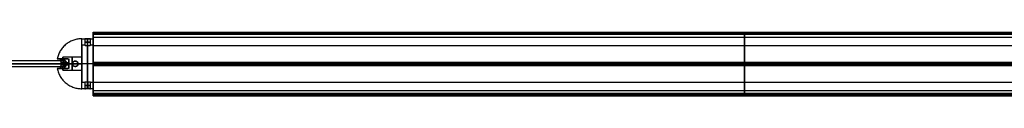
# Model space of a CAD drawing. Header units: millimetres. Extents: x -1274 to 1495, y -27 to 28.
# Tile 7 of 13: x -334 to 120, y -14 to 15. Entities that reach past the tile are written whole.
import ezdxf

# ---------------------------------------------------------------- set-up
doc = ezdxf.new("R2010")
doc.units = ezdxf.units.MM
for name, color, linetype in [('CABLE', 7, 'Continuous'), ('LUZ', 7, 'Continuous'), ('METAL NEGRO', 7, 'Continuous')]:
    doc.layers.add(name, color=color, linetype=linetype)

msp = doc.modelspace()

# ---------------------------------------------------------------- linework, layer by layer
at = {"layer": 'CABLE'}
for p, q in [((-312.94, 2.17, 14.09), (-406.72, 2.17, 68.23)), ((-313.64, 0.77, 12.87), (-312.24, 0.77, 15.3)), ((-312.94, 2.17, 14.09), (-312.94, -0.63, 14.09)), ((-312.94, -0.63, 14.09), (-406.72, -0.63, 68.23))]:
    msp.add_line(p, q, dxfattribs=at)
at = {"layer": 'CABLE', "extrusion": (0.866025, -1.17142e-17, -0.5)}
msp.add_arc((0.77, -144.27, -278.05), 1.4, 270, 90, dxfattribs=at)
at = {"layer": 'CABLE', "extrusion": (-0.866025, 1.17142e-17, 0.5)}
msp.add_arc((-0.77, -144.27, 278.05), 1.4, 270, 90, dxfattribs=at)
at = {"layer": 'CABLE'}
for points in [[(-407.42, 0.77, 67.02), (-313.64, 0.77, 12.87)], [(-312.24, 0.77, 15.3), (-406.02, 0.77, 69.45)]]:
    msp.add_open_spline(points, degree=1, dxfattribs=at)
at = {"layer": 'LUZ'}
for p, q in [((-300, 15.12, 23.87), (300, 15.12, 23.87)), ((-300, 15.12, 8.46), (300, 15.12, 8.46)), ((-300, 14.57, 24.82), (300, 14.57, 24.82)), ((300, 14.57, 7.5), (-300, 14.57, 7.5)), ((0, 15, 23.66), (0, 15.24, 24.07)), ((0, 15.24, 8.25), (0, 15, 8.66)), ((0, 14.33, 24.82), (0, 14.8, 24.82)), ((0, 14.33, 7.5), (0, 14.8, 7.5)), ((-300, 12.99, 16.16), (-300, 9.17, 16.16)), ((-300, 1.22, -0.21), (300, 1.22, -0.21)), ((-300, 1.22, 32.53), (300, 1.22, 32.53)), ((-300, 0.67, 7.66), (300, 0.67, 7.66)), ((-300, 0.67, 24.66), (300, 0.67, 24.66)), ((-300, 0.67, 32.98), (300, 0.67, 32.98)), ((-300, 0.67, -0.66), (300, 0.67, -0.66)), ((-300, 0.63, -0.66), (-300, 0.63, 7.66)), ((-300, 0.63, 24.66), (-300, 0.63, 32.98)), ((-300, 0.12, -0.21), (300, 0.12, -0.21)), ((-300, 0.12, 32.53), (300, 0.12, 32.53)), ((0, 1.1, -0.41), (0, 1.34)), ((0, 1.34, 32.32), (0, 1.1, 32.73)), ((0, 0), (0, 0.24, -0.41)), ((0, 0.24, 32.73), (0, 0, 32.32)), ((-300, -7.83, 16.16), (-300, -11.65, 16.16)), ((300, -11.65, 16.16), (-300, -11.65, 16.16)), ((300, -13.23, 7.5), (-300, -13.23, 7.5)), ((-300, -13.23, 24.82), (300, -13.23, 24.82)), ((0, -13.46, 7.5), (0, -12.99, 7.5)), ((0, -13.46, 24.82), (0, -12.99, 24.82)), ((-300, -13.78, 8.46), (300, -13.78, 8.46)), ((-300, -13.78, 23.87), (300, -13.78, 23.87)), ((-300, -13.96, 24.32), (300, -13.96, 24.32)), ((-300, -13.96, 8), (300, -13.96, 8)), ((0, -13.66, 8.66), (0, -13.9, 8.25)), ((0, -13.9, 24.07), (0, -13.66, 23.66))]:
    msp.add_line(p, q, dxfattribs=at)
at = {"layer": 'LUZ', "extrusion": (1, 0, 0)}
for centre, radius, start, end in [((14.8, 8, -300), 0.5, 270, 0), ((14.8, 24.32, -300), 0.5, 330, 0), ((27.99, 16.16, -300), 15, 150, 180), ((27.99, 16.16, -300), 15, 180, 210), ((14.33, -7.5, -300), 15, 90, 150), ((14.33, 39.82, -300), 15, 210, 270), ((14.8, 8), 0.5, 270, 0), ((14.8, 24.32), 0.5, 330, 0), ((14.8, 24.32), 0.5, 0, 90), ((14.8, 8), 0.5, 0, 30), ((0.67, 16.16, -300), 8.5, 180, 0), ((0.67, 16.16, -300), 8.5, 0, 180), ((0.67, 16.16), 8.5, 180, 0), ((0.67, 16.16), 8.5, 0, 180), ((-12.99, -7.5, -300), 15, 30, 90), ((-12.99, 39.82, -300), 15, 270, 330), ((0.67, 32.48), 0.5, 30, 150), ((0.67, -0.16), 0.5, 210, 330), ((-26.65, 16.16, -300), 15, 330, 30), ((-13.46, 24.32), 0.5, 90, 210), ((-13.46, 8), 0.5, 150, 270)]:
    msp.add_arc(centre, radius, start, end, dxfattribs=at)
at = {"layer": 'LUZ', "extrusion": (-1, 0, 0)}
for centre, radius, start, end in [((-14.8, 24.32, 300), 0.5, 90, 180), ((-14.8, 8, 300), 0.5, 150, 180), ((-27.99, 16.16), 15, 0, 30), ((-27.99, 16.16), 15, 330, 0), ((-14.33, -7.5), 15, 30, 90), ((-14.33, 39.82), 15, 270, 330), ((-0.67, 32.48, 300), 0.5, 30, 150), ((-0.67, -0.16, 300), 0.5, 210, 330), ((12.99, -7.5), 15, 90, 150), ((12.99, 39.82), 15, 210, 270), ((13.46, 24.32, 300), 0.5, 330, 90), ((13.46, 8, 300), 0.5, 270, 30), ((26.65, 16.16), 15, 150, 210)]:
    msp.add_arc(centre, radius, start, end, dxfattribs=at)
at = {"layer": 'LUZ'}
for points in [[(-300, 15.3, 8), (300, 15.3, 8)], [(-300, 15.3, 24.32), (300, 15.3, 24.32)], [(300, 15.24, 24.07), (-300, 15.24, 24.07)], [(-300, 15.24, 24.07), (-300, 15, 23.66)], [(-300, 15, 8.66), (-300, 15.24, 8.25)], [(-300, 15.24, 8.25), (300, 15.24, 8.25)], [(300, 15, 23.66), (-300, 15, 23.66)], [(-300, 15, 8.66), (300, 15, 8.66)], [(300, 14.8, 7.5), (-300, 14.8, 7.5)], [(-300, 14.33, 24.82), (-300, 14.8, 24.82)], [(-300, 14.8, 7.5), (-300, 14.33, 7.5)], [(300, 14.8, 24.82), (-300, 14.8, 24.82)], [(-300, 14.33, 24.82), (300, 14.33, 24.82)], [(300, 14.33, 7.5), (-300, 14.33, 7.5)], [(-300, 12.99, 16.16), (300, 12.99, 16.16)], [(-300, 9.17, 16.16), (300, 9.17, 16.16)], [(-300, 1.34), (-300, 1.1, -0.41)], [(-300, 1.1, 32.73), (-300, 1.34, 32.32)], [(-300, 1.34), (300, 1.34)], [(300, 1.34, 32.32), (-300, 1.34, 32.32)], [(300, 1.1, -0.41), (-300, 1.1, -0.41)], [(-300, 1.1, 32.73), (300, 1.1, 32.73)], [(-300, 0.24, -0.41), (300, 0.24, -0.41)], [(-300, 0.24, -0.41), (-300, 0)], [(300, 0.24, 32.73), (-300, 0.24, 32.73)], [(-300, 0, 32.32), (-300, 0.24, 32.73)], [(-300, 0, 32.32), (300, 0, 32.32)], [(300, 0), (-300, 0)], [(300, -7.83, 16.16), (-300, -7.83, 16.16)], [(-300, -12.99, 7.5), (-300, -13.46, 7.5)], [(-300, -13.46, 24.82), (-300, -12.99, 24.82)], [(-300, -12.99, 7.5), (300, -12.99, 7.5)], [(300, -12.99, 24.82), (-300, -12.99, 24.82)], [(300, -13.46, 7.5), (-300, -13.46, 7.5)], [(-300, -13.46, 24.82), (300, -13.46, 24.82)], [(-300, -13.9, 8.25), (-300, -13.66, 8.66)], [(-300, -13.66, 23.66), (-300, -13.9, 24.07)], [(300, -13.66, 8.66), (-300, -13.66, 8.66)], [(-300, -13.66, 23.66), (300, -13.66, 23.66)], [(-300, -13.9, 8.25), (300, -13.9, 8.25)], [(300, -13.9, 24.07), (-300, -13.9, 24.07)]]:
    msp.add_open_spline(points, degree=1, dxfattribs=at)
at = {"layer": 'METAL NEGRO'}
for p, q in [((-305.25, 3.01, 16.16), (-305.25, 9.27, 16.16)), ((-302.5, 9.18, 17.41), (-302.5, 12.2, 17.41)), ((-302.5, 9.18, 14.91), (-302.5, 12.2, 14.91)), ((-300, 9.27, 16.16), (-300, 12.27, 16.16)), ((-316.53, 3.02, 16.16), (-311.71, 3.02, 16.16)), ((-311.25, 1.22, 18.41), (-314.77, 1.22, 22.6)), ((-314.77, 0.77, 22.61), (-311.25, 0.77, 18.41)), ((-313.56, 0.77, 11.16), (-314.77, 0.77, 9.71)), ((-314.77, 0.32, 22.6), (-311.25, 0.32, 18.41)), ((-314.65, 3.02, 19.66), (-314.65, 3.02, 12.66)), ((-314.15, 1.22, 10.45), (-314.15, 0.32, 10.45)), ((-314, 3.02, 14.01), (-314, 3.77, 14.01)), ((-314, 3.24, 12.46), (-314, 3.24, 15.86)), ((-313.56, 0.77, 11.16), (-309.5, 0.77, 11.16)), ((-313.01, 1.22, 20.51), (-313.01, 0.32, 20.51)), ((-311.25, 2.66, 17.3), (-311.25, -1.12, 17.3)), ((-311.25, 0.77, 17.16), (-305.25, 0.77, 17.16)), ((-311.25, 0.77, 17.16), (-311.25, 0.77, 18.41)), ((-309.5, 0.77, 11.16), (-309.5, 0.77, 5.47)), ((-307, 0.77, 11.16), (-305.25, 0.77, 11.16)), ((-307, 0.77, 11.16), (-307, 0.77, 4.79)), ((-300, 0.77, 24.66), (-305.25, 0.77, 24.66)), ((-300, 0.77, 4.66), (-305.25, 0.77, 4.66)), ((-300, 0.77, 27.66), (-305.25, 0.77, 27.66)), ((-300, 0.77, 7.66), (-305.25, 0.77, 7.66)), ((-305.25, 0.77, 7.66), (-305.25, 0.77, 11.16)), ((-305.25, 0.77, 17.16), (-305.25, 0.77, 24.66)), ((-300, 0.77, 4.66), (-300, 0.77, 7.66)), ((-300, 0.77, 24.66), (-300, 0.77, 27.66)), ((-316.53, -1.48, 16.16), (-311.71, -1.48, 16.16)), ((-314.65, -1.48, 12.66), (-314.65, -1.48, 19.66)), ((-314, -2.23, 14.01), (-314, -1.48, 14.01)), ((-314, -1.7, 12.46), (-314, -1.7, 15.86)), ((-305.25, -7.73, 16.16), (-305.25, -1.47, 16.16)), ((-302.5, -7.64, 17.41), (-302.5, -10.66, 17.41)), ((-302.5, -7.64, 14.91), (-302.5, -10.66, 14.91)), ((-300, -10.73, 16.16), (-300, -7.73, 16.16))]:
    msp.add_line(p, q, dxfattribs=at)
at = {"layer": 'METAL NEGRO', "extrusion": (1, 0, 0)}
for centre, radius, start, end in [((0.77, 16.16, -305.25), 11.5, 270, 0), ((0.77, 16.16, -305.25), 8.5, 0, 180), ((0.77, 16.16, -305.25), 8.5, 180, 0), ((0.77, 14.16, -314), 3, 0, 41.4096), ((0.77, 14.16, -314), 3, 310.4593, 0), ((0.77, 14.16, -311.25), 3, 42.5155, 137.4845), ((0.77, 14.16, -309.63), 3, 0, 180), ((0.77, 14.16, -309.63), 3, 180, 0), ((0.77, 16.16, -305.25), 11.5, 180, 270), ((0.77, 14.16, -314), 3, 180, 229.5407), ((0.77, 14.16, -314), 3, 138.5904, 180)]:
    msp.add_arc(centre, radius, start, end, dxfattribs=at)
at = {"layer": 'METAL NEGRO', "extrusion": (-1, 0, 0)}
for centre, radius, start, end in [((-0.77, 16.16, 305.25), 11.5, 90, 180), ((-0.77, 16.16, 302.62), 11.5, 186.2088, 353.7912), ((-0.77, 16.16, 302.62), 11.5, 6.2083, 173.7914), ((-0.77, 16.16, 302.62), 8.5, 8.4139, 171.5861), ((-0.77, 16.16, 302.62), 8.5, 188.4136, 351.5868), ((-0.77, 16.16, 300), 11.5, 180, 0), ((-0.77, 16.16, 300), 11.5, 0, 180), ((-0.77, 16.16, 300), 8.5, 0, 180), ((-0.77, 16.16, 300), 8.5, 180, 0), ((-0.77, 14.16, 305.25), 3, 0, 180), ((-0.77, 14.16, 305.25), 3, 180, 0), ((-0.77, 16.16, 305.25), 11.5, 0, 90)]:
    msp.add_arc(centre, radius, start, end, dxfattribs=at)
at = {"layer": 'METAL NEGRO', "extrusion": (0, 1, 0)}
for centre, radius, start, end in [((302.5, 16.16, 10.72), 1.25, 0, 180), ((302.5, 16.16, 10.72), 1.25, 180, 0), ((305.25, 16.16, 3.02), 11.28, 336.0348, 23.9652)]:
    msp.add_arc(centre, radius, start, end, dxfattribs=at)
at = {"layer": 'METAL NEGRO', "extrusion": (0.642788, 5.68434e-14, 0.766044)}
msp.add_arc((1.22, 249.17, -193.31), 1.8, 270, 360, dxfattribs=at)
at = {"layer": 'METAL NEGRO', "extrusion": (-0.642788, -1.13687e-13, -0.766044)}
msp.add_arc((-0.32, 249.17, 193.31), 1.8, 270, 0, dxfattribs=at)
at = {"layer": 'METAL NEGRO', "extrusion": (0.766044, 1.91058e-12, 0.642788)}
msp.add_arc((0.77, 208.59, -226.6), 11.06, 87.6682, 90, dxfattribs=at)
at = {"layer": 'METAL NEGRO', "extrusion": (0.766044, -8.22882e-12, -0.642788)}
msp.add_arc((0.77, -183.83, -247.37), 11.06, 270, 272.3318, dxfattribs=at)
at = {"layer": 'METAL NEGRO', "extrusion": (0, -1, 0)}
for centre, radius, start, end in [((-305.25, 16.16, -0.77), 11.5, 90, 145.8972), ((-305.25, 16.16, -0.77), 11.5, 214.1028, 248.3112), ((-305.25, 16.16, -0.77), 11.5, 261.2471, 270), ((-305.25, 16.16, 1.48), 11.28, 156.0348, 203.9652), ((-302.5, 16.16, 9.18), 1.25, 0, 180), ((-302.5, 16.16, 9.18), 1.25, 180, 0)]:
    msp.add_arc(centre, radius, start, end, dxfattribs=at)
at = {"layer": 'METAL NEGRO', "extrusion": (0.766044, 7.73465e-12, 0.642788)}
msp.add_arc((0.77, 208.59, -226.6), 11.06, 90, 92.3318, dxfattribs=at)
at = {"layer": 'METAL NEGRO', "extrusion": (0.766044, -5.1089e-12, -0.642788)}
msp.add_arc((0.77, -183.83, -247.37), 11.06, 267.6682, 270, dxfattribs=at)
at = {"layer": 'METAL NEGRO', "extrusion": (-0.642788, 0, 0.766044)}
msp.add_arc((-1.22, -228.4, 216.29), 1.8, 90, 180, dxfattribs=at)
at = {"layer": 'METAL NEGRO', "extrusion": (0.642788, 0, -0.766044)}
msp.add_arc((0.32, -228.4, -216.29), 1.8, 90, 180, dxfattribs=at)
at = {"layer": 'METAL NEGRO', "extrusion": (0, 0, -1)}
for centre, start, end in [((308.25, 0.77, -8.28), 270, 90), ((308.25, 0.77, -8.11), 90, 270)]:
    msp.add_arc(centre, 1.25, start, end, dxfattribs=at)
at = {"layer": 'METAL NEGRO'}
for points, weights, degree in [([(-305.25, 12.27, 16.16), (-314.68, 12.27, 16.16), (-316.53, 3.02, 16.16)], [1, 0.746414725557, 0.931934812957], 2), ([(-314.77, 0.77, 9.71), (-314.77, 0.77, 9.71), (-314.77, 0.77, 9.71)], [0.861319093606, 0.86130762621, 0.861296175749], 2), ([(-314.77, 0.77, 9.71), (-312.79, 0.77, 6.78), (-309.5, 0.77, 5.47)], [0.861296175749, 0.83678369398, 0.889874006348], 2), ([(-314, 3.02, 13.43), (-314, 3.02, 12.88), (-314, 2.92, 12.34), (-314, 2.72, 11.88)], [1, 0.971301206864, 0.971301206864, 1], 3), ([(-313.53, 0.32, 11.19), (-313.57, 0.62, 11.15), (-313.57, 0.92, 11.15), (-313.53, 1.22, 11.19)], [1, 0.99245733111, 0.99245733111, 1], 3), ([(-311.25, 1.22, 18.41), (-311.25, 2.11, 18.41), (-311.25, 2.8, 17.54), (-311.25, 2.98, 16.19)], [1, 0.851082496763, 0.851082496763, 1], 3), ([(-311.25, -1.44, 16.19), (-311.25, -1.26, 17.54), (-311.25, -0.57, 18.41), (-311.25, 0.32, 18.41)], [1, 0.851082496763, 0.851082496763, 1], 3), ([(-307, 0.77, 4.79), (-306.13, 0.77, 4.66), (-305.25, 0.77, 4.66)], [0.944993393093, 0.969273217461, 1], 2), ([(-316.53, -1.48, 16.16), (-314.68, -10.73, 16.16), (-305.25, -10.73, 16.16)], [0.931934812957, 0.746414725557, 1], 2), ([(-314, -1.18, 11.88), (-314, -1.38, 12.34), (-314, -1.48, 12.88), (-314, -1.48, 13.43)], [1, 0.971301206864, 0.971301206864, 1], 3)]:
    msp.add_rational_spline(points, weights, degree=degree, dxfattribs=at)
for points, degree in [([(-305.25, 12.27, 16.16), (-303.75, 12.27, 16.16)], 1), ([(-303.75, 9.27, 16.16), (-305.25, 9.27, 16.16)], 1), ([(-303.75, 12.27, 16.16), (-303.75, 9.27, 16.16)], 1), ([(-301.25, 9.27, 16.16), (-301.25, 12.27, 16.16)], 1), ([(-301.25, 12.27, 16.16), (-300, 12.27, 16.16)], 1), ([(-300, 9.27, 16.16), (-301.25, 9.27, 16.16)], 1), ([(-311.7, 3.02, 16.14), (-315.56, 3.02, 20.74)], 1), ([(-315.56, 3.02, 11.58), (-314, 3.02, 13.43)], 1), ([(-314.77, 1.22, 22.6), (-311.25, 1.22, 18.41)], 1), ([(-313.53, 1.22, 11.19), (-314.77, 1.22, 9.72)], 1), ([(-311.25, 0.32, 18.41), (-314.77, 0.32, 22.6)], 1), ([(-314.77, 0.32, 9.72), (-313.53, 0.32, 11.19)], 1), ([(-305.25, 3.77, 14.16), (-314, 3.77, 14.16)], 1), ([(-314, 3.02, 16.14), (-311.7, 3.02, 16.14)], 1), ([(-314, 3.02, 16.14), (-314, 3.02, 13.43)], 1), ([(-311.7, 3.02, 16.14), (-311.55, 3.02, 16.14), (-311.4, 3.01, 16.16), (-311.25, 2.98, 16.19)], 3), ([(-311.25, 1.22, 18.41), (-311.25, 0.32, 18.41)], 1), ([(-308.25, 2.02, 11.43), (-308.25, 2.02, 5.13)], 1), ([(-315.56, -1.48, 20.74), (-311.7, -1.48, 16.14)], 1), ([(-314, -1.48, 13.43), (-315.56, -1.48, 11.58)], 1), ([(-311.7, -1.48, 16.14), (-314, -1.48, 16.14)], 1), ([(-314, -1.48, 13.43), (-314, -1.48, 16.14)], 1), ([(-314, -2.23, 14.16), (-305.25, -2.23, 14.16)], 1), ([(-311.25, -1.44, 16.19), (-311.4, -1.47, 16.16), (-311.55, -1.48, 16.14), (-311.7, -1.48, 16.14)], 3), ([(-308.25, -0.48, 5.13), (-308.25, -0.48, 11.43)], 1), ([(-305.25, -7.73, 16.16), (-303.75, -7.73, 16.16)], 1), ([(-303.75, -7.73, 16.16), (-303.75, -10.73, 16.16)], 1), ([(-301.25, -10.73, 16.16), (-301.25, -7.73, 16.16)], 1), ([(-301.25, -7.73, 16.16), (-300, -7.73, 16.16)], 1), ([(-303.75, -10.73, 16.16), (-305.25, -10.73, 16.16)], 1), ([(-300, -10.73, 16.16), (-301.25, -10.73, 16.16)], 1)]:
    msp.add_open_spline(points, degree=degree, dxfattribs=at)
for points, knots in [([(-303.75, 12.27, 16.16), (-303.75, 12.27, 16), (-303.72, 12.27, 15.83), (-303.59, 12.25, 15.53), (-303.5, 12.24, 15.39), (-303.27, 12.23, 15.16), (-303.13, 12.22, 15.07), (-302.83, 12.21, 14.94), (-302.67, 12.2, 14.91), (-302.34, 12.2, 14.91), (-302.17, 12.21, 14.94), (-301.87, 12.22, 15.07), (-301.73, 12.23, 15.16), (-301.5, 12.24, 15.39), (-301.41, 12.25, 15.53), (-301.28, 12.27, 15.83), (-301.25, 12.27, 15.99), (-301.25, 12.27, 16.16)], [0, 0, 0, 0, 0.494393, 0.494393, 0.988786, 0.988786, 1.483179, 1.483179, 1.977572, 1.977572, 2.471965, 2.471965, 2.966358, 2.966358, 3.460751, 3.460751, 3.955144, 3.955144, 3.955144, 3.955144]), ([(-301.25, 12.27, 16.16), (-301.25, 12.27, 16.33), (-301.28, 12.27, 16.49), (-301.41, 12.25, 16.79), (-301.5, 12.24, 16.93), (-301.73, 12.23, 17.16), (-301.87, 12.22, 17.25), (-302.17, 12.21, 17.38), (-302.34, 12.2, 17.41), (-302.58, 12.2, 17.41), (-302.66, 12.2, 17.4), (-302.82, 12.21, 17.37), (-302.9, 12.21, 17.35), (-303.13, 12.22, 17.25), (-303.27, 12.23, 17.16), (-303.5, 12.24, 16.93), (-303.59, 12.25, 16.79), (-303.69, 12.26, 16.56), (-303.71, 12.27, 16.49), (-303.74, 12.27, 16.32), (-303.75, 12.27, 16.24), (-303.75, 12.27, 16.16)], [0, 0, 0, 0, 0.493806, 0.493806, 0.987612, 0.987612, 1.481418, 1.481418, 1.975223, 1.975223, 2.222126, 2.222126, 2.469029, 2.469029, 2.962835, 2.962835, 3.456641, 3.456641, 3.703544, 3.703544, 3.950447, 3.950447, 3.950447, 3.950447]), ([(-303.75, 9.27, 16.16), (-303.75, 9.27, 16.32), (-303.72, 9.26, 16.49), (-303.59, 9.25, 16.79), (-303.5, 9.24, 16.93), (-303.33, 9.22, 17.1), (-303.26, 9.21, 17.15), (-303.13, 9.2, 17.24), (-303.06, 9.2, 17.28), (-302.83, 9.18, 17.38), (-302.67, 9.18, 17.41), (-302.34, 9.18, 17.41), (-302.17, 9.18, 17.38), (-301.87, 9.2, 17.25), (-301.73, 9.21, 17.16), (-301.5, 9.24, 16.93), (-301.41, 9.25, 16.79), (-301.28, 9.26, 16.49), (-301.25, 9.27, 16.33), (-301.25, 9.27, 16.16)], [0, 0, 0, 0, 0.494418, 0.494418, 0.988837, 0.988837, 1.236046, 1.236046, 1.483255, 1.483255, 1.977673, 1.977673, 2.472092, 2.472092, 2.96651, 2.96651, 3.460928, 3.460928, 3.955346, 3.955346, 3.955346, 3.955346]), ([(-303.75, 9.27, 16.16), (-303.75, 9.27, 16.08), (-303.74, 9.27, 16), (-303.71, 9.26, 15.84), (-303.69, 9.26, 15.76), (-303.59, 9.25, 15.53), (-303.5, 9.24, 15.39), (-303.27, 9.21, 15.16), (-303.13, 9.2, 15.07), (-302.9, 9.19, 14.97), (-302.82, 9.18, 14.95), (-302.66, 9.18, 14.92), (-302.58, 9.18, 14.91), (-302.34, 9.18, 14.91), (-302.17, 9.18, 14.94), (-301.87, 9.2, 15.07), (-301.73, 9.21, 15.16), (-301.5, 9.24, 15.39), (-301.41, 9.25, 15.53), (-301.28, 9.26, 15.83), (-301.25, 9.27, 15.99), (-301.25, 9.27, 16.16)], [-3.952953, -3.952953, -3.952953, -3.952953, -3.705894, -3.705894, -3.458834, -3.458834, -2.964715, -2.964715, -2.470596, -2.470596, -2.223536, -2.223536, -1.976477, -1.976477, -1.482358, -1.482358, -0.988238, -0.988238, -0.494119, -0.494119, 0, 0, 0, 0]), ([(-314.77, 1.22, 9.72), (-314.76, 1.35, 9.72), (-314.77, 1.47, 9.74), (-314.78, 1.71, 9.8), (-314.8, 1.83, 9.84), (-314.86, 2.16, 9.99), (-314.92, 2.36, 10.14), (-315.03, 2.61, 10.4), (-315.08, 2.68, 10.5), (-315.16, 2.8, 10.7), (-315.21, 2.85, 10.8), (-315.3, 2.94, 11.01), (-315.35, 2.97, 11.13), (-315.45, 3.01, 11.35), (-315.5, 3.02, 11.46), (-315.56, 3.02, 11.58)], [0, 0, 0, 0, 0.37557, 0.37557, 0.75114, 0.75114, 1.502279, 1.502279, 1.877849, 1.877849, 2.253419, 2.253419, 2.628989, 2.628989, 3.004559, 3.004559, 3.004559, 3.004559]), ([(-315.56, 3.02, 20.74), (-315.45, 3.02, 20.97), (-315.35, 2.98, 21.2), (-315.16, 2.81, 21.63), (-315.07, 2.69, 21.83), (-314.96, 2.44, 22.09), (-314.93, 2.35, 22.17), (-314.87, 2.16, 22.31), (-314.84, 2.05, 22.38), (-314.8, 1.83, 22.48), (-314.78, 1.71, 22.52), (-314.77, 1.47, 22.58), (-314.76, 1.35, 22.6), (-314.77, 1.22, 22.6)], [0, 0, 0, 0, 0.751676, 0.751676, 1.503353, 1.503353, 1.879191, 1.879191, 2.255029, 2.255029, 2.630868, 2.630868, 3.006706, 3.006706, 3.006706, 3.006706]), ([(-314.77, 0.32, 22.6), (-314.76, 0.19, 22.6), (-314.77, 0.07, 22.58), (-314.78, -0.17, 22.52), (-314.8, -0.29, 22.48), (-314.86, -0.62, 22.33), (-314.92, -0.82, 22.18), (-315.03, -1.07, 21.92), (-315.08, -1.14, 21.82), (-315.16, -1.26, 21.62), (-315.21, -1.31, 21.52), (-315.3, -1.4, 21.31), (-315.35, -1.43, 21.19), (-315.45, -1.47, 20.97), (-315.5, -1.48, 20.86), (-315.56, -1.48, 20.74)], [0, 0, 0, 0, 0.37557, 0.37557, 0.75114, 0.75114, 1.502279, 1.502279, 1.877849, 1.877849, 2.253419, 2.253419, 2.628989, 2.628989, 3.004559, 3.004559, 3.004559, 3.004559]), ([(-315.56, -1.48, 11.58), (-315.45, -1.48, 11.35), (-315.35, -1.44, 11.13), (-315.16, -1.27, 10.69), (-315.07, -1.15, 10.49), (-314.96, -0.9, 10.23), (-314.93, -0.82, 10.15), (-314.87, -0.62, 10.01), (-314.84, -0.51, 9.94), (-314.8, -0.29, 9.84), (-314.78, -0.17, 9.8), (-314.77, 0.07, 9.74), (-314.76, 0.19, 9.72), (-314.77, 0.32, 9.72)], [0, 0, 0, 0, 0.751676, 0.751676, 1.503353, 1.503353, 1.879191, 1.879191, 2.255029, 2.255029, 2.630868, 2.630868, 3.006706, 3.006706, 3.006706, 3.006706]), ([(-313.53, 1.22, 11.19), (-313.51, 1.37, 11.22), (-313.51, 1.51, 11.25), (-313.52, 1.8, 11.34), (-313.55, 1.93, 11.39), (-313.62, 2.19, 11.52), (-313.68, 2.32, 11.59), (-313.81, 2.54, 11.73), (-313.9, 2.63, 11.81), (-314, 2.72, 11.88)], [-1.791233, -1.791233, -1.791233, -1.791233, -1.343424, -1.343424, -0.895616, -0.895616, -0.447808, -0.447808, 0, 0, 0, 0]), ([(-314, -1.18, 11.88), (-313.9, -1.09, 11.81), (-313.81, -1, 11.73), (-313.68, -0.78, 11.59), (-313.62, -0.65, 11.52), (-313.55, -0.39, 11.39), (-313.52, -0.26, 11.34), (-313.51, 0.03, 11.25), (-313.51, 0.17, 11.22), (-313.53, 0.32, 11.19)], [-1.791242, -1.791242, -1.791242, -1.791242, -1.343432, -1.343432, -0.895621, -0.895621, -0.447811, -0.447811, 0, 0, 0, 0]), ([(-308.25, 2.02, 5.13), (-308.41, 2.02, 5.17), (-308.57, 1.99, 5.22), (-308.87, 1.87, 5.3), (-309.01, 1.78, 5.34), (-309.24, 1.55, 5.4), (-309.34, 1.41, 5.43), (-309.43, 1.18, 5.46), (-309.46, 1.1, 5.46), (-309.49, 0.94, 5.47), (-309.5, 0.85, 5.47), (-309.5, 0.77, 5.47)], [0, 0, 0, 0, 0.502626, 0.502626, 1.005253, 1.005253, 1.507879, 1.507879, 1.759192, 1.759192, 2.010505, 2.010505, 2.010505, 2.010505]), ([(-308.25, -0.48, 11.43), (-308.41, -0.48, 11.43), (-308.58, -0.45, 11.42), (-308.88, -0.32, 11.36), (-309.02, -0.23, 11.33), (-309.19, -0.06, 11.28), (-309.24, 0.01, 11.26), (-309.33, 0.14, 11.23), (-309.37, 0.21, 11.21), (-309.44, 0.36, 11.19), (-309.46, 0.44, 11.18), (-309.49, 0.6, 11.16), (-309.5, 0.69, 11.16), (-309.5, 0.93, 11.16), (-309.47, 1.1, 11.17), (-309.34, 1.4, 11.22), (-309.25, 1.54, 11.26), (-309.02, 1.77, 11.33), (-308.88, 1.86, 11.36), (-308.58, 1.99, 11.42), (-308.42, 2.02, 11.43), (-308.25, 2.02, 11.43)], [0, 0, 0, 0, 0.499448, 0.499448, 0.998895, 0.998895, 1.248619, 1.248619, 1.498343, 1.498343, 1.748066, 1.748066, 1.99779, 1.99779, 2.497238, 2.497238, 2.996685, 2.996685, 3.496133, 3.496133, 3.99558, 3.99558, 3.99558, 3.99558]), ([(-309.5, 0.77, 5.47), (-309.5, 0.6, 5.47), (-309.47, 0.44, 5.46), (-309.34, 0.13, 5.43), (-309.24, -0.01, 5.4), (-309.01, -0.24, 5.34), (-308.87, -0.33, 5.3), (-308.57, -0.45, 5.22), (-308.41, -0.48, 5.17), (-308.25, -0.48, 5.13)], [0, 0, 0, 0, 0.503256, 0.503256, 1.006512, 1.006512, 1.509768, 1.509768, 2.013024, 2.013024, 2.013024, 2.013024]), ([(-307, 0.77, 4.79), (-307, 0.94, 4.79), (-307.03, 1.1, 4.8), (-307.16, 1.41, 4.84), (-307.26, 1.55, 4.86), (-307.49, 1.78, 4.92), (-307.63, 1.87, 4.96), (-307.93, 1.99, 5.04), (-308.09, 2.02, 5.09), (-308.25, 2.02, 5.13)], [0, 0, 0, 0, 0.502799, 0.502799, 1.005599, 1.005599, 1.508398, 1.508398, 2.011198, 2.011198, 2.011198, 2.011198]), ([(-308.25, -0.48, 11.43), (-308.09, -0.48, 11.43), (-307.92, -0.45, 11.42), (-307.62, -0.32, 11.36), (-307.48, -0.23, 11.33), (-307.25, 0, 11.26), (-307.16, 0.14, 11.22), (-307.06, 0.36, 11.19), (-307.04, 0.44, 11.18), (-307.01, 0.6, 11.16), (-307, 0.69, 11.16), (-307, 0.94, 11.16), (-307.03, 1.1, 11.17), (-307.16, 1.4, 11.22), (-307.25, 1.54, 11.26), (-307.48, 1.77, 11.33), (-307.62, 1.86, 11.36), (-307.84, 1.95, 11.4), (-307.92, 1.98, 11.41), (-308.08, 2.01, 11.43), (-308.17, 2.02, 11.43), (-308.25, 2.02, 11.43)], [-3.99497, -3.99497, -3.99497, -3.99497, -3.495599, -3.495599, -2.996228, -2.996228, -2.496857, -2.496857, -2.247171, -2.247171, -1.997485, -1.997485, -1.498114, -1.498114, -0.998743, -0.998743, -0.499371, -0.499371, -0.249686, -0.249686, 0, 0, 0, 0]), ([(-308.25, -0.48, 5.13), (-308.09, -0.48, 5.09), (-307.93, -0.45, 5.04), (-307.63, -0.33, 4.96), (-307.49, -0.24, 4.92), (-307.26, -0.01, 4.86), (-307.16, 0.13, 4.84), (-307.07, 0.36, 4.81), (-307.04, 0.44, 4.81), (-307.01, 0.6, 4.8), (-307, 0.69, 4.79), (-307, 0.77, 4.79)], [0, 0, 0, 0, 0.502131, 0.502131, 1.004263, 1.004263, 1.506394, 1.506394, 1.75746, 1.75746, 2.008525, 2.008525, 2.008525, 2.008525]), ([(-301.25, -7.73, 16.16), (-301.25, -7.73, 16.32), (-301.28, -7.73, 16.49), (-301.41, -7.71, 16.79), (-301.5, -7.7, 16.93), (-301.67, -7.68, 17.1), (-301.74, -7.67, 17.15), (-301.87, -7.66, 17.24), (-301.94, -7.66, 17.28), (-302.17, -7.64, 17.38), (-302.33, -7.64, 17.41), (-302.66, -7.64, 17.41), (-302.83, -7.64, 17.38), (-303.13, -7.66, 17.25), (-303.27, -7.67, 17.16), (-303.5, -7.7, 16.93), (-303.59, -7.71, 16.79), (-303.72, -7.73, 16.49), (-303.75, -7.73, 16.33), (-303.75, -7.73, 16.16)], [0, 0, 0, 0, 0.494418, 0.494418, 0.988837, 0.988837, 1.236046, 1.236046, 1.483255, 1.483255, 1.977673, 1.977673, 2.472092, 2.472092, 2.96651, 2.96651, 3.460928, 3.460928, 3.955346, 3.955346, 3.955346, 3.955346]), ([(-301.25, -7.73, 16.16), (-301.25, -7.73, 16.08), (-301.26, -7.73, 16), (-301.29, -7.72, 15.84), (-301.31, -7.72, 15.76), (-301.41, -7.71, 15.53), (-301.5, -7.7, 15.39), (-301.73, -7.67, 15.16), (-301.87, -7.66, 15.07), (-302.1, -7.65, 14.97), (-302.18, -7.64, 14.95), (-302.34, -7.64, 14.92), (-302.42, -7.64, 14.91), (-302.66, -7.64, 14.91), (-302.83, -7.64, 14.94), (-303.13, -7.66, 15.07), (-303.27, -7.67, 15.16), (-303.5, -7.7, 15.39), (-303.59, -7.71, 15.53), (-303.72, -7.73, 15.83), (-303.75, -7.73, 15.99), (-303.75, -7.73, 16.16)], [-3.952953, -3.952953, -3.952953, -3.952953, -3.705894, -3.705894, -3.458834, -3.458834, -2.964715, -2.964715, -2.470596, -2.470596, -2.223536, -2.223536, -1.976477, -1.976477, -1.482358, -1.482358, -0.988238, -0.988238, -0.494119, -0.494119, 0, 0, 0, 0]), ([(-301.25, -10.73, 16.16), (-301.25, -10.73, 16), (-301.28, -10.73, 15.83), (-301.41, -10.71, 15.53), (-301.5, -10.71, 15.39), (-301.73, -10.69, 15.16), (-301.87, -10.68, 15.07), (-302.17, -10.67, 14.94), (-302.33, -10.66, 14.91), (-302.66, -10.66, 14.91), (-302.83, -10.67, 14.94), (-303.13, -10.68, 15.07), (-303.27, -10.69, 15.16), (-303.5, -10.71, 15.39), (-303.59, -10.71, 15.53), (-303.72, -10.73, 15.83), (-303.75, -10.73, 15.99), (-303.75, -10.73, 16.16)], [0, 0, 0, 0, 0.494393, 0.494393, 0.988786, 0.988786, 1.483179, 1.483179, 1.977572, 1.977572, 2.471965, 2.471965, 2.966358, 2.966358, 3.460751, 3.460751, 3.955144, 3.955144, 3.955144, 3.955144]), ([(-303.75, -10.73, 16.16), (-303.75, -10.73, 16.33), (-303.72, -10.73, 16.49), (-303.59, -10.71, 16.79), (-303.5, -10.71, 16.93), (-303.27, -10.69, 17.16), (-303.13, -10.68, 17.25), (-302.83, -10.67, 17.38), (-302.66, -10.66, 17.41), (-302.42, -10.66, 17.41), (-302.34, -10.66, 17.4), (-302.18, -10.67, 17.37), (-302.1, -10.67, 17.35), (-301.87, -10.68, 17.25), (-301.73, -10.69, 17.16), (-301.5, -10.71, 16.93), (-301.41, -10.71, 16.79), (-301.31, -10.72, 16.56), (-301.29, -10.73, 16.49), (-301.26, -10.73, 16.32), (-301.25, -10.73, 16.24), (-301.25, -10.73, 16.16)], [0, 0, 0, 0, 0.493806, 0.493806, 0.987612, 0.987612, 1.481418, 1.481418, 1.975223, 1.975223, 2.222126, 2.222126, 2.469029, 2.469029, 2.962835, 2.962835, 3.456641, 3.456641, 3.703544, 3.703544, 3.950447, 3.950447, 3.950447, 3.950447])]:
    msp.add_open_spline(points, degree=3, knots=knots, dxfattribs=at)

doc.saveas('drawing.dxf')
